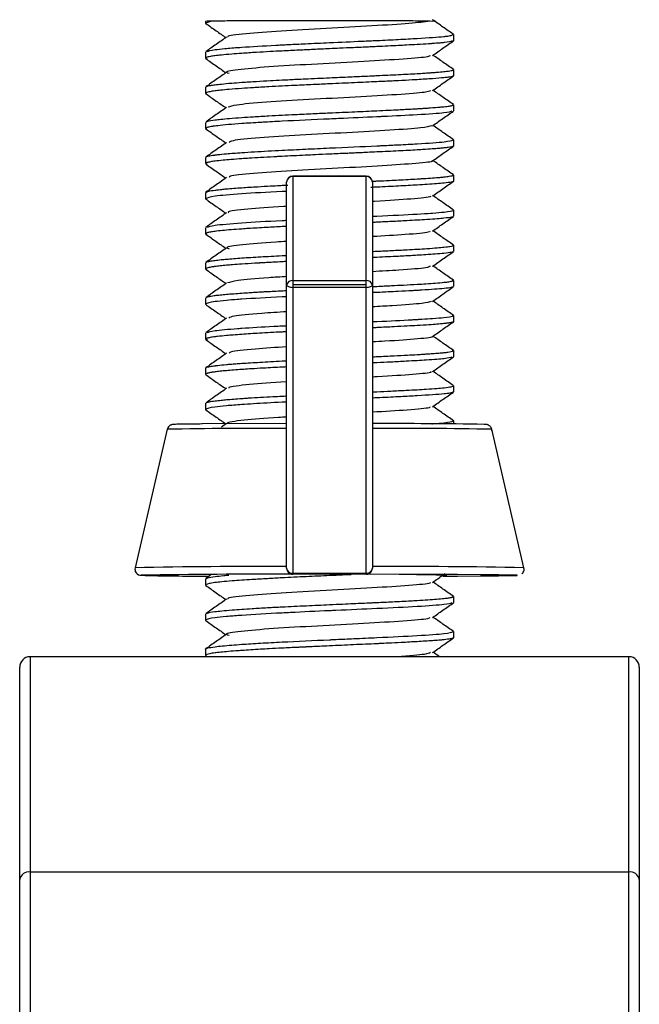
# Model space of a CAD drawing. Header units: millimetres. Extents: x 131 to 438, y 5 to 266.
# Tile 13 of 13: x 337 to 367, y 218 to 266. Entities that reach past the tile are written whole.
import ezdxf

# ---------------------------------------------------------------- set-up
doc = ezdxf.new("R2010")
doc.units = ezdxf.units.MM

msp = doc.modelspace()

# ---------------------------------------------------------------- linework, layer by layer
at = {"color": 7, "linetype": 'Continuous', "lineweight": 25}
for p, q in [((345.913, 265.531), (345.624, 265.436)), ((345.624, 265.521), (345.624, 265.436)), ((356.692, 265.519), (356.483, 265.528)), ((357.624, 264.885), (357.576, 264.898)), ((357.624, 264.885), (357.624, 264.585)), ((345.624, 264.035), (345.624, 263.736)), ((345.624, 263.736), (345.704, 263.715)), ((357.624, 263.185), (357.612, 263.199)), ((357.624, 263.185), (357.624, 262.886)), ((345.624, 262.335), (345.624, 262.037)), ((345.624, 262.037), (345.667, 262.015)), ((357.624, 261.484), (357.601, 261.499)), ((357.624, 261.484), (357.624, 261.187)), ((345.624, 260.634), (345.624, 260.337)), ((345.624, 260.337), (345.67, 260.313)), ((357.624, 259.784), (357.591, 259.798)), ((357.624, 259.784), (357.624, 259.486)), ((345.624, 258.934), (345.624, 258.636)), ((345.624, 258.636), (345.705, 258.615)), ((353.399, 258.031), (349.849, 258.031)), ((349.849, 258.031), (349.849, 238.761)), ((353.399, 258.017), (349.849, 258.017)), ((353.399, 238.761), (353.399, 258.031)), ((357.624, 258.085), (357.596, 258.098)), ((357.624, 258.085), (357.624, 257.786)), ((349.549, 239.062), (349.549, 257.731)), ((353.699, 257.731), (353.699, 239.062)), ((345.624, 257.235), (345.624, 256.936)), ((345.624, 256.936), (345.67, 256.915)), ((357.624, 256.386), (357.624, 256.086)), ((345.624, 255.535), (345.624, 255.237)), ((345.624, 255.237), (345.669, 255.214)), ((357.624, 254.685), (357.603, 254.699)), ((357.624, 254.685), (357.624, 254.387)), ((345.624, 253.834), (345.624, 253.537)), ((345.624, 253.537), (345.666, 253.515)), ((349.849, 252.973), (353.399, 252.973)), ((353.399, 252.765), (349.849, 252.765)), ((353.399, 252.647), (349.849, 252.647)), ((357.624, 252.984), (357.556, 252.998)), ((357.624, 252.984), (357.624, 252.687)), ((345.624, 252.134), (345.624, 251.836)), ((345.624, 251.836), (345.65, 251.816)), ((357.624, 251.285), (357.592, 251.298)), ((357.624, 251.285), (357.624, 250.986)), ((345.624, 250.435), (345.624, 250.136)), ((345.624, 250.136), (345.711, 250.113)), ((357.624, 249.586), (357.559, 249.599)), ((357.624, 249.586), (357.624, 249.286)), ((345.624, 248.736), (345.624, 248.437)), ((345.624, 248.437), (345.657, 248.414)), ((357.624, 247.885), (357.59, 247.899)), ((357.624, 247.885), (357.624, 247.587)), ((345.624, 247.035), (345.624, 246.737)), ((349.549, 246.051), (345.451, 246.035)), ((346.644, 246.061), (346.392, 245.884)), ((357.624, 246.184), (357.624, 246.036)), ((343.77, 245.779), (342.21, 239.079)), ((361.039, 239.079), (359.478, 245.779)), ((349.849, 238.809), (353.399, 238.809)), ((353.399, 238.763), (349.849, 238.763)), ((345.624, 238.534), (345.624, 238.237)), ((345.864, 238.713), (345.634, 238.552)), ((356.646, 238.727), (355.834, 238.732)), ((357.088, 238.703), (357.306, 238.711)), ((345.624, 238.237), (345.653, 238.212)), ((357.624, 237.685), (357.591, 237.698)), ((357.624, 237.685), (357.624, 237.386)), ((345.624, 236.835), (345.624, 236.536)), ((357.624, 235.986), (357.587, 235.998)), ((357.624, 235.986), (357.624, 235.686)), ((345.624, 235.136), (345.624, 234.837)), ((356.946, 234.768), (356.636, 234.986)), ((366.124, 234.768), (337.124, 234.768)), ((337.124, 234.768), (337.124, 207.149)), ((345.624, 234.837), (345.659, 234.816)), ((345.632, 234.821), (345.707, 234.768)), ((366.124, 207.149), (366.124, 234.768)), ((336.624, 174.295), (336.624, 234.268)), ((366.624, 234.268), (366.624, 174.295)), ((366.124, 224.351), (337.124, 224.351))]:
    msp.add_line(p, q, dxfattribs=at)
at = {"color": 7, "linetype": 'Continuous', "lineweight": 25, "flags": 128}
for points in [[(349.549, 252.763), (349.555, 252.74), (349.572, 252.718), (349.6, 252.698), (349.637, 252.681), (349.683, 252.666), (349.734, 252.656), (349.791, 252.649), (349.849, 252.647)], [(353.399, 252.647), (353.458, 252.649), (353.514, 252.656), (353.566, 252.666), (353.611, 252.681), (353.649, 252.698), (353.676, 252.718), (353.694, 252.74), (353.699, 252.763)], [(357.113, 238.67), (357.814, 238.674), (358.932, 238.681), (359.805, 238.688), (360.404, 238.697), (360.708, 238.706), (360.708, 238.715), (360.404, 238.725), (359.805, 238.733), (358.932, 238.741), (357.814, 238.748), (356.489, 238.754), (355.001, 238.758), (353.399, 238.761)]]:
    msp.add_lwpolyline(points, dxfattribs=at)
at = {"color": 7, "linetype": 'Continuous', "lineweight": 25}
for centre, radius, start, end in [((345.881, 262.345), 3.186, 89.4294, 94.6247), ((349.849, 257.731), 0.3, 90, 180), ((349.842, 257.724), 0.293, 88.637, 178.5688), ((353.399, 257.731), 0.3, 0, 90), ((353.406, 257.724), 0.293, 1.4312, 91.363), ((349.811, 252.708), 0.267, 81.7801, 168.2176), ((353.438, 252.708), 0.267, 11.7824, 98.2199), ((354.522, -49.58), 295.633, 89.11094, 90.15954), ((348.352, 13.811), 232.013, 89.70228, 91.13142), ((354.897, 13.811), 232.013, 88.86858, 90.29772), ((342.502, 239.011), 0.3, 166.8911, 270.0006), ((347.972, -61.866), 301, 89.69977, 91.09688), ((348.241, -66.454), 305.219, 89.69808, 91.07735), ((349.828, 239.088), 0.28, 185.0814, 274.3085), ((349.849, 239.063), 0.3, 180.0004, 270.0004), ((353.42, 239.088), 0.28, 265.6915, 354.9186), ((353.399, 239.063), 0.3, 269.9996, 359.9996), ((355.423, -41.207), 280.342, 88.85222, 90.35229), ((345.549, 358.489), 119.817, 268.54304, 270.08006), ((337.124, 234.268), 0.5, 90, 180), ((366.124, 234.268), 0.5, 0, 90), ((337.063, 223.908), 0.447, 82.065, 168.8157), ((366.186, 223.908), 0.447, 11.1843, 97.935)]:
    msp.add_arc(centre, radius, start, end, dxfattribs=at)
for points, knots in [([(345.624, 265.436), (345.625, 265.434), (345.626, 265.428), (345.629, 265.42), (345.642, 265.415), (345.648, 265.412)], [0, 0, 0, 0, 0.256199, 0.686322, 1, 1, 1, 1]), ([(356.483, 265.528), (356.326, 265.531), (356.012, 265.537), (354.82, 265.545), (353.277, 265.55), (351.502, 265.552), (349.703, 265.551), (348.07, 265.547), (346.709, 265.54), (346.178, 265.534), (345.913, 265.531)], [0, 0, 0, 0, 0.1252623, 0.2502096, 0.3752649, 0.5002154, 0.6252651, 0.7501864, 0.8751857, 1, 1, 1, 1]), ([(356.483, 265.528), (356.207, 265.491), (355.654, 265.416), (353.736, 265.301), (351.469, 265.181), (349.189, 265.054), (347.497, 264.923), (346.635, 264.824), (346.713, 264.77), (346.725, 264.761)], [0, 0, 0, 0, 0.161355, 0.322694, 0.483988, 0.645311, 0.806666, 0.967999, 1, 1, 1, 1]), ([(357.622, 264.893), (357.454, 265.011), (357.117, 265.247), (356.78, 265.484), (356.611, 265.602)], [0, 0, 0, 0, 0.500081, 1, 1, 1, 1]), ([(345.634, 265.418), (345.802, 265.3), (346.127, 265.072), (346.451, 264.845), (346.607, 264.735)], [0, 0, 0, 0, 0.519481, 1, 1, 1, 1]), ([(357.558, 264.572), (357.486, 264.546), (357.396, 264.514), (356.986, 264.475), (356.802, 264.459), (356.681, 264.45), (356.613, 264.445), (356.587, 264.443), (356.522, 264.438), (356.3, 264.423), (355.915, 264.4), (355.412, 264.373), (354.936, 264.348), (354.458, 264.323), (354.05, 264.304), (353.734, 264.289), (353.363, 264.272), (352.815, 264.248), (352.179, 264.22), (351.526, 264.191), (350.869, 264.16), (350.096, 264.123), (349.394, 264.09), (348.702, 264.054), (348.037, 264.016), (347.412, 263.975), (346.843, 263.932), (346.407, 263.894), (346.074, 263.857), (345.824, 263.818), (345.656, 263.777), (345.634, 263.749), (345.624, 263.736)], [0, 0, 0, 0, 0.108331, 0.134795, 0.154224, 0.170171, 0.171968, 0.174076, 0.177859, 0.190444, 0.235669, 0.272741, 0.299488, 0.331254, 0.363018, 0.372595, 0.386439, 0.426904, 0.464303, 0.490436, 0.532967, 0.570759, 0.617933, 0.652512, 0.694992, 0.745367, 0.785415, 0.834256, 0.872706, 0.908612, 0.957512, 1, 1, 1, 1]), ([(346.642, 264.76), (346.474, 264.642), (346.137, 264.406), (345.8, 264.169), (345.632, 264.051)], [0, 0, 0, 0, 0.499921, 1, 1, 1, 1]), ([(345.708, 264.057), (345.781, 264.089), (345.893, 264.138), (346.395, 264.191), (346.822, 264.23), (347.531, 264.283), (348.502, 264.341), (349.215, 264.379), (349.327, 264.385), (349.371, 264.387), (349.477, 264.392), (349.834, 264.41), (350.558, 264.444), (351.766, 264.499), (352.947, 264.553), (354.061, 264.602), (354.979, 264.646), (356.195, 264.714), (356.872, 264.759), (357.173, 264.791), (357.185, 264.792), (357.224, 264.797), (357.357, 264.812), (357.565, 264.843), (357.603, 264.87), (357.624, 264.885)], [0, 0, 0, 0, 0.1041267, 0.1604719, 0.1680986, 0.2321937, 0.3420645, 0.3581056, 0.3599169, 0.3620152, 0.3658117, 0.3784991, 0.4242182, 0.4880869, 0.5756148, 0.6162243, 0.6802214, 0.744424, 0.8718997, 0.8725209, 0.8735927, 0.8770884, 0.889487, 0.9358791, 1, 1, 1, 1]), ([(356.612, 263.869), (356.781, 263.987), (357.118, 264.224), (357.454, 264.46), (357.623, 264.578)], [0, 0, 0, 0, 0.499931, 1, 1, 1, 1]), ([(345.631, 263.721), (345.8, 263.603), (346.125, 263.374), (346.45, 263.146), (346.607, 263.036)], [0, 0, 0, 0, 0.517911, 1, 1, 1, 1]), ([(356.486, 263.869), (356.474, 263.848), (356.443, 263.791), (355.28, 263.695), (353.348, 263.579), (351.022, 263.457), (348.814, 263.33), (347.239, 263.198), (346.508, 263.09), (346.706, 263.029), (346.76, 263.012)], [0, 0, 0, 0, 0.081141, 0.225344, 0.369589, 0.513843, 0.658059, 0.802264, 0.946514, 1, 1, 1, 1]), ([(357.623, 263.193), (357.455, 263.311), (357.126, 263.542), (356.797, 263.773), (356.636, 263.886)], [0, 0, 0, 0, 0.512009, 1, 1, 1, 1]), ([(346.643, 263.061), (346.474, 262.943), (346.138, 262.707), (345.801, 262.47), (345.632, 262.352)], [0, 0, 0, 0, 0.499931, 1, 1, 1, 1]), ([(345.653, 262.358), (345.659, 262.363), (345.679, 262.385), (345.827, 262.416), (346.075, 262.454), (346.408, 262.492), (346.844, 262.532), (347.415, 262.575), (348.043, 262.614), (348.709, 262.651), (349.258, 262.681), (349.685, 262.703), (350.06, 262.721), (350.501, 262.742), (351.037, 262.766), (351.593, 262.791), (352.129, 262.815), (352.704, 262.841), (353.27, 262.867), (353.693, 262.887), (354.066, 262.904), (354.459, 262.922), (354.964, 262.946), (355.438, 262.971), (355.85, 262.994), (356.175, 263.014), (356.413, 263.03), (356.547, 263.04), (356.615, 263.045), (356.641, 263.047), (356.703, 263.051), (356.901, 263.066), (357.163, 263.089), (357.385, 263.115), (357.523, 263.139), (357.608, 263.162), (357.619, 263.178), (357.624, 263.185)], [0, 0, 0, 0, 0.018738, 0.068211, 0.103936, 0.14279, 0.191646, 0.231943, 0.283099, 0.325801, 0.360044, 0.382068, 0.400057, 0.423924, 0.456015, 0.488107, 0.51464, 0.543331, 0.582526, 0.609252, 0.616075, 0.648057, 0.68004, 0.712024, 0.744009, 0.770584, 0.790136, 0.80629, 0.808161, 0.810216, 0.813964, 0.826538, 0.871967, 0.909248, 0.936152, 0.968077, 1, 1, 1, 1]), ([(357.593, 262.874), (357.576, 262.863), (357.548, 262.844), (357.373, 262.816), (357.111, 262.784), (356.644, 262.745), (356.143, 262.714), (355.865, 262.698), (355.865, 262.698), (355.865, 262.698), (355.865, 262.698), (355.865, 262.698), (355.865, 262.698), (355.864, 262.698), (355.864, 262.698), (355.863, 262.698), (355.861, 262.698), (355.854, 262.697), (355.833, 262.696), (355.759, 262.692), (355.48, 262.676), (355.102, 262.655), (354.651, 262.632), (354.305, 262.616), (353.711, 262.589), (352.817, 262.549), (351.77, 262.501), (350.797, 262.456), (350.026, 262.421), (349.307, 262.386), (348.624, 262.349), (347.969, 262.31), (347.322, 262.269), (346.785, 262.229), (346.365, 262.19), (346.103, 262.159), (345.943, 262.136), (345.828, 262.116), (345.724, 262.093), (345.641, 262.066), (345.63, 262.047), (345.624, 262.037)], [0, 0, 0, 0, 0.046638, 0.078405, 0.110171, 0.173646, 0.237284, 0.237285, 0.237286, 0.237288, 0.237291, 0.237296, 0.237306, 0.237324, 0.237358, 0.237426, 0.237567, 0.237888, 0.23894, 0.242388, 0.254658, 0.300663, 0.319616, 0.340874, 0.364437, 0.425345, 0.491377, 0.533762, 0.582935, 0.618421, 0.657028, 0.705548, 0.745514, 0.796431, 0.83883, 0.872703, 0.894669, 0.912591, 0.936303, 0.968151, 1, 1, 1, 1]), ([(356.612, 262.17), (356.78, 262.288), (357.117, 262.524), (357.454, 262.761), (357.623, 262.879)], [0, 0, 0, 0, 0.499916, 1, 1, 1, 1]), ([(356.52, 262.17), (356.464, 262.142), (356.333, 262.077), (354.966, 261.974), (352.924, 261.857), (350.579, 261.734), (348.481, 261.605), (347.009, 261.48), (346.808, 261.398), (346.717, 261.361)], [0, 0, 0, 0, 0.115155, 0.267123, 0.419046, 0.57099, 0.722969, 0.874931, 1, 1, 1, 1]), ([(357.622, 261.494), (357.453, 261.612), (357.124, 261.842), (356.795, 262.073), (356.635, 262.186)], [0, 0, 0, 0, 0.512292, 1, 1, 1, 1]), ([(345.634, 262.019), (345.802, 261.901), (346.127, 261.673), (346.452, 261.445), (346.608, 261.336)], [0, 0, 0, 0, 0.5189987, 1, 1, 1, 1]), ([(357.554, 261.172), (357.473, 261.146), (357.298, 261.088), (356.021, 261.002), (354.753, 260.937), (354.047, 260.905), (353.954, 260.901), (353.929, 260.899), (353.334, 260.872), (352.552, 260.835), (350.99, 260.766), (349.701, 260.708), (348.658, 260.65), (348.001, 260.612), (347.136, 260.56), (346.448, 260.501), (346.128, 260.461), (346.08, 260.454), (346.063, 260.452), (346.021, 260.447), (345.888, 260.428), (345.683, 260.391), (345.646, 260.357), (345.624, 260.337)], [0, 0, 0, 0, 0.1074097, 0.2345555, 0.3454723, 0.3576036, 0.360793, 0.3619264, 0.3620645, 0.4658107, 0.4897629, 0.6169855, 0.6730913, 0.6807279, 0.7447729, 0.8542376, 0.8703287, 0.872183, 0.8742123, 0.8779525, 0.8905652, 0.9362863, 1, 1, 1, 1]), ([(346.644, 261.361), (346.476, 261.243), (346.139, 261.007), (345.802, 260.77), (345.634, 260.652)], [0, 0, 0, 0, 0.499927, 1, 1, 1, 1]), ([(345.668, 260.657), (345.684, 260.67), (345.726, 260.703), (345.997, 260.745), (346.368, 260.788), (346.79, 260.827), (347.324, 260.868), (347.969, 260.91), (348.625, 260.947), (349.309, 260.983), (350.027, 261.019), (350.798, 261.057), (351.773, 261.1), (352.82, 261.146), (353.778, 261.19), (354.47, 261.223), (355.056, 261.252), (355.489, 261.274), (355.769, 261.29), (355.841, 261.294), (355.86, 261.295), (355.934, 261.299), (356.075, 261.307), (356.285, 261.321), (356.615, 261.343), (356.918, 261.368), (357.22, 261.397), (357.432, 261.422), (357.593, 261.452), (357.614, 261.474), (357.624, 261.484)], [0, 0, 0, 0, 0.03977, 0.103858, 0.138585, 0.181259, 0.231875, 0.272155, 0.321231, 0.359833, 0.395995, 0.445182, 0.487782, 0.555001, 0.615665, 0.650378, 0.679859, 0.727292, 0.739411, 0.742567, 0.743663, 0.743786, 0.759606, 0.777073, 0.796188, 0.848011, 0.871965, 0.914524, 0.955952, 1, 1, 1, 1]), ([(356.609, 260.468), (356.778, 260.586), (357.115, 260.823), (357.451, 261.059), (357.62, 261.177)], [0, 0, 0, 0, 0.49992, 1, 1, 1, 1]), ([(345.635, 260.318), (345.804, 260.2), (346.128, 259.972), (346.452, 259.745), (346.608, 259.635)], [0, 0, 0, 0, 0.519537, 1, 1, 1, 1]), ([(356.579, 260.469), (356.455, 260.434), (356.199, 260.363), (354.626, 260.252), (352.492, 260.134), (350.149, 260.01), (348.153, 259.881), (346.882, 259.763), (346.795, 259.689), (346.761, 259.661)], [0, 0, 0, 0, 0.14194, 0.29419, 0.446454, 0.598678, 0.750888, 0.903144, 1, 1, 1, 1]), ([(357.621, 259.793), (357.452, 259.911), (357.124, 260.142), (356.795, 260.373), (356.635, 260.485)], [0, 0, 0, 0, 0.512386, 1, 1, 1, 1]), ([(345.667, 258.956), (345.682, 258.969), (345.716, 258.996), (345.897, 259.028), (346.035, 259.048), (346.081, 259.055), (346.099, 259.057), (346.144, 259.062), (346.302, 259.081), (346.675, 259.118), (347.445, 259.177), (348.392, 259.237), (349.451, 259.291), (350.447, 259.338), (352.012, 259.413), (353.205, 259.462), (353.936, 259.497), (353.965, 259.498), (354.06, 259.503), (354.407, 259.519), (355.064, 259.552), (356.191, 259.612), (357.356, 259.693), (357.535, 259.753), (357.624, 259.784)], [0, 0, 0, 0, 0.040396, 0.086683, 0.102759, 0.104563, 0.106645, 0.110429, 0.123102, 0.168831, 0.232748, 0.320328, 0.360852, 0.425057, 0.489158, 0.616795, 0.617407, 0.61847, 0.621953, 0.634337, 0.680749, 0.74501, 0.872501, 1, 1, 1, 1]), ([(357.603, 259.472), (357.597, 259.467), (357.586, 259.456), (357.505, 259.437), (357.376, 259.417), (357.187, 259.395), (356.962, 259.374), (356.675, 259.35), (356.336, 259.325), (356.04, 259.307), (355.759, 259.29), (355.437, 259.273), (354.963, 259.249), (354.458, 259.224), (353.955, 259.2), (353.504, 259.179), (353.137, 259.162), (352.913, 259.152), (352.793, 259.146), (352.746, 259.144), (352.635, 259.139), (352.261, 259.123), (351.676, 259.097), (351.004, 259.068), (350.421, 259.04), (349.881, 259.013), (349.456, 258.992), (349.144, 258.976), (348.788, 258.957), (348.298, 258.931), (347.785, 258.9), (347.304, 258.868), (346.87, 258.835), (346.428, 258.795), (346.096, 258.759), (345.842, 258.721), (345.663, 258.681), (345.638, 258.652), (345.624, 258.636)], [0, 0, 0, 0, 0.02071, 0.044443, 0.076373, 0.108303, 0.134721, 0.163264, 0.202309, 0.228911, 0.235673, 0.267502, 0.299332, 0.331163, 0.362995, 0.389512, 0.408988, 0.424993, 0.426805, 0.428901, 0.432668, 0.445215, 0.490329, 0.527434, 0.554206, 0.585964, 0.617722, 0.627306, 0.641141, 0.681545, 0.719013, 0.745229, 0.787638, 0.825411, 0.872669, 0.907264, 0.94971, 1, 1, 1, 1]), ([(346.644, 259.661), (346.476, 259.543), (346.139, 259.306), (345.802, 259.07), (345.634, 258.952)], [0, 0, 0, 0, 0.49992, 1, 1, 1, 1]), ([(356.611, 258.768), (356.78, 258.886), (357.116, 259.123), (357.453, 259.359), (357.622, 259.477)], [0, 0, 0, 0, 0.4999366, 1, 1, 1, 1]), ([(356.559, 258.768), (356.57, 258.764), (356.674, 258.723), (355.89, 258.645), (354.287, 258.53), (352.046, 258.411), (349.73, 258.286), (347.85, 258.156), (346.771, 258.046), (346.77, 257.981), (346.77, 257.96)], [0, 0, 0, 0, 0.0174055, 0.1697638, 0.3220763, 0.4744057, 0.6267726, 0.7791254, 0.9314351, 1, 1, 1, 1]), ([(357.622, 258.093), (357.453, 258.211), (357.125, 258.442), (356.796, 258.673), (356.635, 258.785)], [0, 0, 0, 0, 0.512285, 1, 1, 1, 1]), ([(345.63, 258.621), (345.798, 258.503), (346.124, 258.274), (346.45, 258.046), (346.607, 257.935)], [0, 0, 0, 0, 0.517239, 1, 1, 1, 1]), ([(346.643, 257.96), (346.474, 257.842), (346.137, 257.606), (345.8, 257.369), (345.632, 257.251)], [0, 0, 0, 0, 0.49992, 1, 1, 1, 1]), ([(353.688, 257.786), (353.766, 257.79), (354.061, 257.803), (354.485, 257.822), (354.989, 257.848), (355.436, 257.872), (355.771, 257.891), (356.008, 257.905), (356.272, 257.921), (356.615, 257.943), (356.94, 257.968), (357.215, 257.995), (357.426, 258.022), (357.59, 258.053), (357.612, 258.074), (357.624, 258.085)], [0, 0, 0, 0, 0.033381, 0.127141, 0.194815, 0.275108, 0.355398, 0.3796, 0.414596, 0.516911, 0.611497, 0.67762, 0.785087, 0.880655, 1, 1, 1, 1]), ([(345.672, 257.257), (345.694, 257.272), (345.74, 257.304), (345.997, 257.344), (346.235, 257.373), (346.419, 257.393), (346.658, 257.416), (346.98, 257.442), (347.354, 257.469), (347.748, 257.495), (348.206, 257.523), (348.701, 257.552), (349.103, 257.574), (349.38, 257.588), (349.512, 257.594), (349.604, 257.598)], [0, 0, 0, 0, 0.133708, 0.27821, 0.336826, 0.384704, 0.44823, 0.533285, 0.618341, 0.688801, 0.764988, 0.869058, 0.940026, 0.958152, 1, 1, 1, 1]), ([(357.624, 257.786), (357.624, 257.785), (357.624, 257.784), (357.623, 257.779), (357.609, 257.765), (357.514, 257.736), (357.162, 257.688), (356.562, 257.638), (355.783, 257.592), (354.971, 257.55), (354.21, 257.51), (353.723, 257.489), (353.624, 257.485)], [0, 0, 0, 0, 0.005099, 0.014473, 0.046048, 0.160419, 0.319753, 0.53806, 0.639394, 0.799222, 0.959347, 1, 1, 1, 1]), ([(356.614, 257.07), (356.783, 257.189), (357.12, 257.425), (357.457, 257.661), (357.625, 257.78)], [0, 0, 0, 0, 0.499922, 1, 1, 1, 1]), ([(349.549, 257.296), (349.475, 257.293), (348.651, 257.253), (347.29, 257.172), (345.893, 257.057), (345.714, 256.976), (345.624, 256.936)], [0, 0, 0, 0, 0.032036, 0.354543, 0.677152, 1, 1, 1, 1]), ([(345.631, 256.921), (345.799, 256.803), (346.125, 256.574), (346.45, 256.346), (346.607, 256.236)], [0, 0, 0, 0, 0.5180382, 1, 1, 1, 1]), ([(356.5, 257.07), (356.517, 257.058), (356.584, 257.01), (355.629, 256.923), (354.506, 256.846), (353.735, 256.804), (353.699, 256.802)], [0, 0, 0, 0, 0.135804, 0.557697, 0.979636, 1, 1, 1, 1]), ([(357.623, 256.393), (357.455, 256.511), (357.126, 256.742), (356.797, 256.973), (356.636, 257.086)], [0, 0, 0, 0, 0.51194, 1, 1, 1, 1]), ([(349.549, 256.569), (349.504, 256.567), (348.722, 256.522), (347.604, 256.431), (346.665, 256.33), (346.729, 256.273), (346.742, 256.261)], [0, 0, 0, 0, 0.026805, 0.457857, 0.888935, 1, 1, 1, 1]), ([(353.699, 256.087), (353.773, 256.091), (354.581, 256.128), (355.608, 256.177), (356.365, 256.227), (356.808, 256.259), (357.337, 256.301), (357.6, 256.349), (357.624, 256.381), (357.624, 256.385), (357.624, 256.386)], [0, 0, 0, 0, 0.0322665, 0.3542944, 0.4963062, 0.5155599, 0.6776686, 0.9548026, 0.995426, 1, 1, 1, 1]), ([(357.624, 256.386), (357.624, 256.386), (357.624, 256.387), (357.623, 256.392), (357.618, 256.395), (357.615, 256.398)], [0, 0, 0, 0, 0.114988, 0.324356, 1, 1, 1, 1]), ([(346.642, 256.261), (346.474, 256.143), (346.137, 255.906), (345.8, 255.67), (345.632, 255.552)], [0, 0, 0, 0, 0.4999301, 1, 1, 1, 1]), ([(357.596, 256.073), (357.583, 256.064), (357.545, 256.038), (357.266, 256), (356.833, 255.96), (356.392, 255.93), (355.887, 255.899), (355.321, 255.867), (354.667, 255.833), (354.101, 255.806), (353.774, 255.792), (353.699, 255.788)], [0, 0, 0, 0, 0.097855, 0.290112, 0.396786, 0.526438, 0.628258, 0.723975, 0.854023, 0.966469, 1, 1, 1, 1]), ([(356.611, 255.369), (356.779, 255.487), (357.116, 255.724), (357.453, 255.96), (357.622, 256.078)], [0, 0, 0, 0, 0.499913, 1, 1, 1, 1]), ([(349.549, 255.598), (349.5, 255.595), (349.433, 255.592), (349.36, 255.588), (349.335, 255.587), (349.206, 255.58), (348.949, 255.567), (348.541, 255.545), (348.117, 255.52), (347.721, 255.495), (347.293, 255.466), (346.856, 255.435), (346.417, 255.396), (346.09, 255.359), (345.885, 255.327), (345.786, 255.307), (345.722, 255.291), (345.672, 255.276), (345.632, 255.256), (345.627, 255.243), (345.624, 255.237)], [0, 0, 0, 0, 0.021443, 0.029441, 0.03224, 0.032564, 0.086728, 0.148339, 0.2227, 0.294839, 0.35527, 0.462418, 0.566695, 0.677604, 0.764256, 0.819421, 0.838695, 0.892463, 0.946231, 1, 1, 1, 1]), ([(345.71, 255.557), (345.787, 255.589), (345.959, 255.66), (347.301, 255.772), (348.635, 255.852), (349.474, 255.891), (349.549, 255.895)], [0, 0, 0, 0, 0.27934, 0.622855, 0.966367, 1, 1, 1, 1]), ([(345.635, 255.219), (345.804, 255.1), (346.128, 254.873), (346.452, 254.645), (346.608, 254.536)], [0, 0, 0, 0, 0.519678, 1, 1, 1, 1]), ([(356.483, 255.369), (356.481, 255.351), (356.475, 255.295), (355.472, 255.208), (354.257, 255.136), (353.699, 255.103)], [0, 0, 0, 0, 0.212279, 0.638676, 1, 1, 1, 1]), ([(357.622, 254.694), (357.453, 254.812), (357.125, 255.042), (356.796, 255.273), (356.635, 255.386)], [0, 0, 0, 0, 0.512185, 1, 1, 1, 1]), ([(346.644, 254.562), (346.476, 254.443), (346.139, 254.207), (345.802, 253.97), (345.634, 253.852)], [0, 0, 0, 0, 0.499928, 1, 1, 1, 1]), ([(349.549, 254.868), (349.376, 254.857), (348.474, 254.805), (347.332, 254.706), (346.523, 254.595), (346.712, 254.53), (346.771, 254.509)], [0, 0, 0, 0, 0.088652, 0.460359, 0.83212, 1, 1, 1, 1]), ([(353.699, 254.387), (353.774, 254.39), (354.101, 254.405), (354.669, 254.433), (355.322, 254.465), (355.89, 254.496), (356.393, 254.527), (356.832, 254.56), (357.211, 254.595), (357.465, 254.626), (357.603, 254.657), (357.618, 254.676), (357.624, 254.685)], [0, 0, 0, 0, 0.031945, 0.139305, 0.264223, 0.354549, 0.452431, 0.575583, 0.677194, 0.806176, 0.913784, 1, 1, 1, 1]), ([(345.668, 253.857), (345.681, 253.87), (345.698, 253.886), (345.782, 253.906), (345.877, 253.925), (346.061, 253.953), (346.341, 253.984), (346.649, 254.014), (346.979, 254.042), (347.507, 254.082), (348.27, 254.128), (348.967, 254.165), (349.33, 254.184), (349.33, 254.184), (349.33, 254.184), (349.33, 254.184), (349.33, 254.184), (349.33, 254.184), (349.331, 254.184), (349.331, 254.184), (349.333, 254.184), (349.336, 254.184), (349.344, 254.184), (349.372, 254.186), (349.441, 254.19), (349.505, 254.193), (349.549, 254.195)], [0, 0, 0, 0, 0.106937, 0.132596, 0.169717, 0.278287, 0.379644, 0.45062, 0.53633, 0.622039, 0.793939, 0.965684, 0.965687, 0.965689, 0.965694, 0.965701, 0.965715, 0.965741, 0.965788, 0.965879, 0.966058, 0.966436, 0.967295, 0.970121, 0.979419, 1, 1, 1, 1]), ([(357.589, 254.373), (357.571, 254.362), (357.529, 254.335), (357.221, 254.295), (356.786, 254.258), (356.33, 254.226), (355.923, 254.201), (355.59, 254.181), (355.288, 254.165), (354.921, 254.146), (354.456, 254.124), (354.032, 254.104), (353.773, 254.092), (353.699, 254.089)], [0, 0, 0, 0, 0.117812, 0.287314, 0.422757, 0.535946, 0.626862, 0.685223, 0.732887, 0.796104, 0.881198, 0.966294, 1, 1, 1, 1]), ([(356.609, 253.668), (356.778, 253.786), (357.115, 254.023), (357.451, 254.259), (357.62, 254.377)], [0, 0, 0, 0, 0.499927, 1, 1, 1, 1]), ([(349.549, 253.898), (349.476, 253.894), (349.247, 253.882), (348.921, 253.865), (348.586, 253.846), (348.391, 253.835), (348.289, 253.829), (348.249, 253.827), (348.156, 253.821), (347.849, 253.803), (347.407, 253.775), (346.959, 253.743), (346.612, 253.713), (346.325, 253.685), (346.131, 253.662), (346.006, 253.645), (345.874, 253.625), (345.736, 253.598), (345.64, 253.567), (345.629, 253.547), (345.624, 253.537)], [0, 0, 0, 0, 0.031904, 0.09915, 0.148528, 0.189081, 0.193661, 0.198958, 0.208487, 0.240235, 0.354418, 0.448347, 0.516042, 0.596623, 0.677203, 0.701441, 0.736392, 0.838383, 0.923215, 1, 1, 1, 1]), ([(345.633, 253.52), (345.801, 253.402), (346.126, 253.173), (346.451, 252.945), (346.608, 252.835)], [0, 0, 0, 0, 0.518053, 1, 1, 1, 1]), ([(356.499, 253.668), (356.459, 253.643), (356.359, 253.581), (355.276, 253.495), (354.145, 253.43), (353.699, 253.404)], [0, 0, 0, 0, 0.291591, 0.721047, 1, 1, 1, 1]), ([(357.621, 252.993), (357.452, 253.112), (357.124, 253.342), (356.795, 253.573), (356.635, 253.686)], [0, 0, 0, 0, 0.5123882, 1, 1, 1, 1]), ([(349.549, 253.166), (349.252, 253.149), (348.244, 253.088), (347.062, 252.986), (346.811, 252.9), (346.693, 252.86)], [0, 0, 0, 0, 0.181025, 0.6146, 1, 1, 1, 1]), ([(346.644, 252.861), (346.476, 252.743), (346.139, 252.506), (345.802, 252.27), (345.634, 252.152)], [0, 0, 0, 0, 0.499921, 1, 1, 1, 1]), ([(353.699, 252.686), (353.772, 252.689), (354.093, 252.704), (354.605, 252.73), (355.263, 252.763), (355.822, 252.793), (356.335, 252.824), (356.788, 252.856), (357.162, 252.889), (357.439, 252.924), (357.597, 252.954), (357.616, 252.975), (357.624, 252.984)], [0, 0, 0, 0, 0.031906, 0.139705, 0.235418, 0.354559, 0.442371, 0.549994, 0.677414, 0.778949, 0.902657, 1, 1, 1, 1]), ([(357.604, 252.674), (357.598, 252.668), (357.588, 252.658), (357.541, 252.646), (357.447, 252.625), (357.123, 252.583), (356.489, 252.535), (355.953, 252.502), (355.867, 252.497), (355.834, 252.495), (355.752, 252.49), (355.474, 252.475), (354.875, 252.444), (354.229, 252.413), (353.774, 252.392), (353.699, 252.389)], [0, 0, 0, 0, 0.070407, 0.105275, 0.12546, 0.293715, 0.582679, 0.624969, 0.629821, 0.635292, 0.645244, 0.678588, 0.798947, 0.967191, 1, 1, 1, 1]), ([(356.614, 251.97), (356.782, 252.089), (357.119, 252.325), (357.456, 252.561), (357.624, 252.68)], [0, 0, 0, 0, 0.499933, 1, 1, 1, 1]), ([(349.549, 252.196), (349.474, 252.193), (348.65, 252.152), (347.929, 252.112), (347.371, 252.072), (347.349, 252.071), (347.277, 252.066), (347.016, 252.047), (346.555, 252.008), (345.841, 251.936), (345.711, 251.876), (345.624, 251.836)], [0, 0, 0, 0, 0.032158, 0.354206, 0.355653, 0.358258, 0.366941, 0.398204, 0.516222, 0.677916, 1, 1, 1, 1]), ([(345.667, 252.156), (345.682, 252.169), (345.711, 252.193), (345.871, 252.224), (346, 252.244), (346.139, 252.262), (346.325, 252.283), (346.628, 252.312), (346.98, 252.341), (347.353, 252.369), (347.705, 252.393), (348.002, 252.412), (348.189, 252.423), (348.291, 252.429), (348.33, 252.431), (348.425, 252.437), (348.75, 252.454), (349.136, 252.475), (349.475, 252.491), (349.549, 252.495)], [0, 0, 0, 0, 0.107895, 0.203191, 0.261481, 0.279768, 0.365555, 0.451344, 0.537136, 0.622932, 0.693936, 0.74613, 0.789135, 0.794061, 0.79967, 0.809818, 0.843727, 0.965911, 1, 1, 1, 1]), ([(345.629, 251.822), (345.797, 251.703), (346.123, 251.475), (346.449, 251.246), (346.607, 251.135)], [0, 0, 0, 0, 0.516853, 1, 1, 1, 1]), ([(356.566, 251.971), (356.461, 251.938), (356.239, 251.868), (355.061, 251.78), (354.027, 251.722), (353.699, 251.704)], [0, 0, 0, 0, 0.378908, 0.803436, 1, 1, 1, 1]), ([(357.622, 251.293), (357.453, 251.411), (357.124, 251.642), (356.795, 251.873), (356.635, 251.985)], [0, 0, 0, 0, 0.51229, 1, 1, 1, 1]), ([(346.643, 251.161), (346.475, 251.042), (346.138, 250.806), (345.801, 250.57), (345.632, 250.451)], [0, 0, 0, 0, 0.499919, 1, 1, 1, 1]), ([(349.549, 251.466), (349.133, 251.44), (348.026, 251.372), (346.929, 251.269), (346.801, 251.192), (346.748, 251.16)], [0, 0, 0, 0, 0.261321, 0.695264, 1, 1, 1, 1]), ([(353.699, 250.987), (353.774, 250.99), (354.494, 251.022), (355.212, 251.059), (355.782, 251.092), (355.869, 251.097), (355.903, 251.099), (355.981, 251.103), (356.239, 251.119), (356.699, 251.148), (357.269, 251.196), (357.585, 251.245), (357.615, 251.275), (357.624, 251.285)], [0, 0, 0, 0, 0.032019, 0.308884, 0.349614, 0.354255, 0.359469, 0.36896, 0.400765, 0.515593, 0.677315, 0.897704, 1, 1, 1, 1]), ([(345.708, 250.457), (345.784, 250.489), (345.943, 250.556), (346.757, 250.626), (347.285, 250.664), (347.355, 250.668), (347.374, 250.67), (347.829, 250.701), (348.49, 250.741), (349.254, 250.782), (349.474, 250.792), (349.549, 250.795)], [0, 0, 0, 0, 0.279744, 0.578568, 0.611186, 0.619702, 0.622679, 0.623022, 0.90255, 0.966716, 1, 1, 1, 1]), ([(357.613, 250.973), (357.612, 250.972), (357.603, 250.961), (357.524, 250.941), (357.366, 250.916), (357.139, 250.89), (356.849, 250.862), (356.417, 250.83), (355.933, 250.801), (355.362, 250.77), (354.717, 250.737), (354.142, 250.708), (353.774, 250.691), (353.699, 250.688)], [0, 0, 0, 0, 0.017027, 0.123517, 0.222932, 0.292544, 0.404548, 0.504431, 0.629474, 0.721135, 0.833417, 0.966303, 1, 1, 1, 1]), ([(356.613, 250.27), (356.782, 250.388), (357.119, 250.625), (357.456, 250.861), (357.624, 250.979)], [0, 0, 0, 0, 0.499917, 1, 1, 1, 1]), ([(349.549, 250.497), (349.476, 250.493), (349.011, 250.47), (348.256, 250.43), (347.481, 250.381), (346.969, 250.342), (346.563, 250.308), (346.292, 250.282), (346.133, 250.263), (346.095, 250.258), (346.084, 250.257), (346.082, 250.256), (346.039, 250.251), (345.957, 250.239), (345.82, 250.216), (345.666, 250.181), (345.64, 250.153), (345.624, 250.136)], [0, 0, 0, 0, 0.0316472, 0.2012312, 0.354405, 0.4415357, 0.5155624, 0.6358213, 0.666438, 0.674356, 0.6764672, 0.6772422, 0.6773466, 0.7221469, 0.7721313, 0.8634761, 1, 1, 1, 1]), ([(356.582, 250.269), (356.589, 250.267), (356.704, 250.228), (355.941, 250.151), (354.837, 250.066), (353.905, 250.015), (353.699, 250.003)], [0, 0, 0, 0, 0.027493, 0.453622, 0.879668, 1, 1, 1, 1]), ([(357.623, 249.593), (357.455, 249.711), (357.125, 249.942), (356.796, 250.173), (356.636, 250.286)], [0, 0, 0, 0, 0.5120552, 1, 1, 1, 1]), ([(345.633, 250.119), (345.801, 250.001), (346.126, 249.773), (346.451, 249.545), (346.607, 249.436)], [0, 0, 0, 0, 0.519165, 1, 1, 1, 1]), ([(349.549, 249.767), (349.019, 249.733), (347.824, 249.656), (346.811, 249.552), (346.782, 249.484), (346.772, 249.461)], [0, 0, 0, 0, 0.345633, 0.779198, 1, 1, 1, 1]), ([(346.642, 249.461), (346.474, 249.343), (346.137, 249.106), (345.8, 248.87), (345.632, 248.752)], [0, 0, 0, 0, 0.499928, 1, 1, 1, 1]), ([(353.699, 249.287), (353.773, 249.291), (354.145, 249.308), (354.723, 249.334), (355.367, 249.367), (355.819, 249.393), (356.13, 249.412), (356.381, 249.428), (356.647, 249.447), (356.924, 249.468), (357.172, 249.49), (357.372, 249.514), (357.53, 249.54), (357.613, 249.564), (357.621, 249.58), (357.624, 249.586)], [0, 0, 0, 0, 0.031968, 0.160856, 0.268319, 0.354339, 0.410144, 0.455716, 0.516148, 0.596599, 0.677051, 0.75429, 0.838614, 0.941381, 1, 1, 1, 1]), ([(357.553, 249.272), (357.479, 249.246), (357.376, 249.209), (356.813, 249.159), (356.372, 249.128), (355.862, 249.098), (355.296, 249.066), (354.638, 249.032), (354.083, 249.005), (353.773, 248.991), (353.699, 248.988)], [0, 0, 0, 0, 0.285618, 0.399241, 0.530972, 0.626204, 0.729232, 0.859147, 0.966793, 1, 1, 1, 1]), ([(356.61, 248.568), (356.778, 248.686), (357.115, 248.923), (357.452, 249.159), (357.62, 249.277)], [0, 0, 0, 0, 0.499917, 1, 1, 1, 1]), ([(349.549, 248.797), (349.475, 248.794), (349.246, 248.783), (348.868, 248.763), (348.363, 248.735), (347.892, 248.706), (347.558, 248.684), (347.271, 248.664), (346.979, 248.644), (346.628, 248.615), (346.325, 248.586), (346.087, 248.558), (345.921, 248.533), (345.815, 248.513), (345.763, 248.501), (345.739, 248.495), (345.73, 248.493), (345.709, 248.487), (345.648, 248.468), (345.635, 248.451), (345.624, 248.437)], [0, 0, 0, 0, 0.03229, 0.099392, 0.171984, 0.27053, 0.337586, 0.354693, 0.435319, 0.515947, 0.596578, 0.677212, 0.744386, 0.793733, 0.834315, 0.838924, 0.844132, 0.853609, 0.885363, 1, 1, 1, 1]), ([(345.65, 248.757), (345.654, 248.762), (345.671, 248.782), (345.811, 248.813), (345.987, 248.841), (346.081, 248.853), (346.081, 248.853), (346.081, 248.853), (346.081, 248.853), (346.081, 248.853), (346.081, 248.853), (346.081, 248.853), (346.082, 248.853), (346.082, 248.853), (346.083, 248.854), (346.087, 248.854), (346.098, 248.855), (346.139, 248.861), (346.298, 248.88), (346.535, 248.905), (346.845, 248.932), (347.092, 248.951), (347.536, 248.982), (348.26, 249.027), (349.015, 249.069), (349.476, 249.092), (349.549, 249.096)], [0, 0, 0, 0, 0.038677, 0.172531, 0.279949, 0.279952, 0.279955, 0.279959, 0.279966, 0.27998, 0.280004, 0.28005, 0.280138, 0.280312, 0.280682, 0.281526, 0.284324, 0.293587, 0.326773, 0.451694, 0.502692, 0.559956, 0.623484, 0.787837, 0.966351, 1, 1, 1, 1]), ([(345.635, 248.418), (345.804, 248.3), (346.128, 248.073), (346.452, 247.845), (346.607, 247.736)], [0, 0, 0, 0, 0.519708, 1, 1, 1, 1]), ([(356.516, 248.568), (356.531, 248.559), (356.61, 248.514), (355.709, 248.43), (354.59, 248.351), (353.777, 248.307), (353.699, 248.302)], [0, 0, 0, 0, 0.100885, 0.527706, 0.954648, 1, 1, 1, 1]), ([(357.622, 247.893), (357.454, 248.012), (357.125, 248.242), (356.796, 248.473), (356.635, 248.586)], [0, 0, 0, 0, 0.511966, 1, 1, 1, 1]), ([(349.549, 248.07), (349.546, 248.07), (348.807, 248.028), (347.691, 247.939), (346.698, 247.836), (346.744, 247.776), (346.755, 247.762)], [0, 0, 0, 0, 0.00187, 0.432831, 0.863904, 1, 1, 1, 1]), ([(353.699, 247.587), (353.773, 247.591), (354.083, 247.605), (354.64, 247.632), (355.297, 247.664), (355.866, 247.694), (356.373, 247.726), (356.818, 247.759), (357.248, 247.798), (357.562, 247.838), (357.604, 247.87), (357.624, 247.885)], [0, 0, 0, 0, 0.031659, 0.13355, 0.257414, 0.35479, 0.445793, 0.569708, 0.677625, 0.846783, 1, 1, 1, 1]), ([(346.644, 247.762), (346.475, 247.643), (346.139, 247.407), (345.802, 247.171), (345.633, 247.052)], [0, 0, 0, 0, 0.499929, 1, 1, 1, 1]), ([(345.656, 247.057), (345.662, 247.064), (345.672, 247.076), (345.716, 247.089), (345.739, 247.095), (345.749, 247.098), (345.772, 247.103), (345.86, 247.122), (346.046, 247.151), (346.339, 247.184), (346.645, 247.214), (346.977, 247.242), (347.281, 247.265), (347.526, 247.282), (347.817, 247.301), (348.267, 247.327), (348.822, 247.357), (349.246, 247.38), (349.474, 247.391), (349.549, 247.395)], [0, 0, 0, 0, 0.058772, 0.101696, 0.10652, 0.112181, 0.12238, 0.156391, 0.278778, 0.37842, 0.450132, 0.536168, 0.622201, 0.647981, 0.685232, 0.794084, 0.895071, 0.965592, 1, 1, 1, 1]), ([(357.592, 247.574), (357.575, 247.563), (357.543, 247.542), (357.36, 247.514), (356.955, 247.467), (356.222, 247.417), (355.321, 247.366), (354.673, 247.333), (354.233, 247.313), (353.774, 247.292), (353.699, 247.289)], [0, 0, 0, 0, 0.120852, 0.227458, 0.29086, 0.628011, 0.77769, 0.797995, 0.966965, 1, 1, 1, 1]), ([(356.611, 246.869), (356.779, 246.988), (357.116, 247.224), (357.453, 247.46), (357.621, 247.578)], [0, 0, 0, 0, 0.499935, 1, 1, 1, 1]), ([(349.549, 247.097), (349.475, 247.094), (348.887, 247.065), (348.148, 247.022), (347.262, 246.966), (346.607, 246.916), (345.841, 246.834), (345.711, 246.776), (345.624, 246.737)], [0, 0, 0, 0, 0.031911, 0.252251, 0.355145, 0.516347, 0.678381, 1, 1, 1, 1]), ([(356.486, 246.869), (356.492, 246.853), (356.513, 246.8), (355.533, 246.713), (354.292, 246.638), (353.699, 246.603)], [0, 0, 0, 0, 0.186288, 0.611171, 1, 1, 1, 1]), ([(357.621, 246.194), (357.452, 246.312), (357.124, 246.542), (356.795, 246.773), (356.635, 246.886)], [0, 0, 0, 0, 0.512352, 1, 1, 1, 1]), ([(345.624, 246.737), (345.624, 246.737), (345.624, 246.737), (345.624, 246.735), (345.626, 246.73), (345.625, 246.723), (345.639, 246.718), (345.643, 246.716)], [0, 0, 0, 0, 0.026108, 0.073146, 0.230016, 0.794894, 1, 1, 1, 1]), ([(345.631, 246.721), (345.8, 246.603), (346.125, 246.374), (346.451, 246.146), (346.608, 246.036)], [0, 0, 0, 0, 0.517339, 1, 1, 1, 1]), ([(349.549, 246.368), (349.417, 246.361), (348.553, 246.311), (347.443, 246.214), (346.603, 246.118), (346.692, 246.067), (346.702, 246.062)], [0, 0, 0, 0, 0.0781491, 0.5112122, 0.9442051, 1, 1, 1, 1]), ([(345.477, 246.035), (345.31, 246.034), (344.864, 246.03), (344.402, 246.025), (344.106, 246.014), (344.072, 246.017), (343.993, 246.004), (343.943, 245.987), (343.883, 245.956), (343.822, 245.896), (343.78, 245.831), (343.775, 245.788), (343.774, 245.778)], [0, 0, 0, 0, 0.174307, 0.464285, 0.754949, 0.903127, 0.927267, 0.939681, 0.954068, 0.973014, 0.994263, 1, 1, 1, 1]), ([(356.584, 246.042), (356.595, 246.042), (356.854, 246.059), (357.383, 246.109), (357.528, 246.154), (357.624, 246.184)], [0, 0, 0, 0, 0.0134115, 0.3428206, 1, 1, 1, 1]), ([(357.624, 246.184), (357.624, 246.184), (357.624, 246.185), (357.624, 246.186), (357.623, 246.19), (357.625, 246.194), (357.614, 246.198), (357.613, 246.198)], [0, 0, 0, 0, 0.030671, 0.085682, 0.268723, 0.92685, 1, 1, 1, 1]), ([(359.486, 245.711), (359.482, 245.748), (359.475, 245.815), (359.427, 245.895), (359.373, 245.948), (359.322, 245.98), (359.283, 245.996), (359.254, 246.004), (359.228, 246.009), (359.193, 246.013), (359.176, 246.015), (359.124, 246.016), (359.105, 246.016)], [0, 0, 0, 0, 0.081561, 0.147687, 0.203322, 0.250842, 0.290092, 0.32779, 0.379992, 0.483425, 0.81523, 1, 1, 1, 1]), ([(342.202, 239.011), (342.205, 238.973), (342.21, 238.917), (342.24, 238.87), (342.249, 238.855)], [0, 0, 0, 0, 0.668356, 1, 1, 1, 1]), ([(349.549, 239.062), (349.551, 239.042), (349.553, 239), (349.573, 238.939), (349.606, 238.882), (349.657, 238.826), (349.738, 238.774), (349.808, 238.765), (349.849, 238.761)], [0, 0, 0, 0, 0.113012, 0.232591, 0.361318, 0.501269, 0.708308, 1, 1, 1, 1]), ([(353.399, 238.761), (353.44, 238.765), (353.51, 238.774), (353.591, 238.826), (353.643, 238.882), (353.675, 238.939), (353.696, 239), (353.698, 239.042), (353.699, 239.062)], [0, 0, 0, 0, 0.291654, 0.49873, 0.638668, 0.767391, 0.886975, 1, 1, 1, 1]), ([(356.611, 238.369), (356.779, 238.487), (356.983, 238.63), (357.188, 238.774), (357.224, 238.799)], [0, 0, 0, 0, 0.823578, 1, 1, 1, 1]), ([(360.942, 238.787), (360.954, 238.797), (360.992, 238.828), (361.034, 238.909), (361.054, 239.007), (361.037, 239.068), (361.03, 239.094)], [0, 0, 0, 0, 0.150626, 0.449218, 0.768569, 1, 1, 1, 1]), ([(352.672, 238.741), (352.598, 238.738), (352.395, 238.729), (352.046, 238.713), (351.393, 238.685), (350.462, 238.643), (349.452, 238.593), (348.578, 238.546), (347.927, 238.509), (347.359, 238.473), (346.856, 238.435), (346.416, 238.395), (346.037, 238.352), (345.784, 238.311), (345.645, 238.272), (345.631, 238.247), (345.624, 238.237)], [0, 0, 0, 0, 0.021591, 0.059041, 0.100529, 0.208499, 0.325475, 0.400225, 0.487377, 0.550411, 0.61838, 0.704149, 0.775225, 0.864966, 0.939896, 1, 1, 1, 1]), ([(345.667, 238.557), (345.683, 238.57), (345.725, 238.602), (346.031, 238.651), (346.396, 238.692), (346.663, 238.714), (346.744, 238.721)], [0, 0, 0, 0, 0.224715, 0.5864263, 0.8747611, 1, 1, 1, 1]), ([(356.491, 238.368), (356.503, 238.355), (356.547, 238.305), (355.561, 238.217), (353.755, 238.101), (351.457, 237.981), (349.185, 237.854), (347.495, 237.723), (346.634, 237.624), (346.712, 237.57), (346.725, 237.561)], [0, 0, 0, 0, 0.055941, 0.208363, 0.360741, 0.513116, 0.665536, 0.817955, 0.970328, 1, 1, 1, 1]), ([(357.621, 237.693), (357.453, 237.812), (357.124, 238.042), (356.795, 238.273), (356.635, 238.386)], [0, 0, 0, 0, 0.512385, 1, 1, 1, 1]), ([(357.287, 238.712), (357.268, 238.715), (357.228, 238.72), (356.848, 238.724), (356.646, 238.727)], [0, 0, 0, 0, 0.465394, 1, 1, 1, 1]), ([(345.635, 238.218), (345.803, 238.1), (346.127, 237.872), (346.452, 237.645), (346.607, 237.535)], [0, 0, 0, 0, 0.519735, 1, 1, 1, 1]), ([(357.549, 237.371), (357.469, 237.346), (357.294, 237.29), (355.96, 237.197), (354.069, 237.104), (352.534, 237.036), (351.761, 237.002), (351.66, 236.997), (351.633, 236.996), (350.99, 236.968), (350.198, 236.929), (348.734, 236.856), (347.641, 236.796), (346.884, 236.736), (346.44, 236.697), (345.912, 236.643), (345.648, 236.583), (345.624, 236.542), (345.624, 236.536), (345.624, 236.536)], [0, 0, 0, 0, 0.106608, 0.234038, 0.361384, 0.47245, 0.484592, 0.487753, 0.488851, 0.488974, 0.592832, 0.61668, 0.744088, 0.800584, 0.808221, 0.872256, 0.98212, 0.998202, 1, 1, 1, 1]), ([(346.644, 237.561), (346.475, 237.443), (346.138, 237.206), (345.801, 236.97), (345.633, 236.852)], [0, 0, 0, 0, 0.499919, 1, 1, 1, 1]), ([(345.66, 236.857), (345.672, 236.866), (345.71, 236.898), (345.983, 236.945), (346.416, 236.995), (346.857, 237.033), (347.362, 237.07), (347.929, 237.107), (348.58, 237.146), (349.457, 237.192), (350.467, 237.24), (351.465, 237.286), (352.23, 237.321), (352.906, 237.351), (353.435, 237.375), (353.796, 237.391), (353.89, 237.395), (353.915, 237.396), (354.044, 237.402), (354.301, 237.414), (354.708, 237.434), (355.132, 237.456), (355.528, 237.478), (355.956, 237.502), (356.394, 237.528), (356.832, 237.559), (357.159, 237.589), (357.364, 237.614), (357.463, 237.63), (357.527, 237.643), (357.577, 237.654), (357.617, 237.669), (357.622, 237.68), (357.624, 237.685)], [0, 0, 0, 0, 0.031855, 0.104515, 0.144957, 0.19398, 0.232422, 0.268593, 0.317797, 0.360441, 0.427518, 0.488349, 0.522794, 0.552138, 0.599667, 0.611843, 0.61503, 0.61615, 0.616282, 0.637748, 0.662184, 0.691673, 0.720252, 0.744192, 0.78687, 0.828231, 0.872041, 0.906523, 0.928501, 0.936202, 0.957468, 0.978734, 1, 1, 1, 1]), ([(356.61, 236.667), (356.778, 236.786), (357.115, 237.022), (357.452, 237.258), (357.621, 237.377)], [0, 0, 0, 0, 0.499928, 1, 1, 1, 1]), ([(345.624, 236.536), (345.624, 236.535), (345.624, 236.533), (345.626, 236.528), (345.627, 236.521), (345.643, 236.515), (345.648, 236.513)], [0, 0, 0, 0, 0.085967, 0.239752, 0.750751, 1, 1, 1, 1]), ([(345.634, 236.519), (345.802, 236.401), (346.126, 236.173), (346.451, 235.945), (346.607, 235.836)], [0, 0, 0, 0, 0.519188, 1, 1, 1, 1]), ([(356.481, 236.667), (356.47, 236.647), (356.436, 236.59), (355.277, 236.495), (353.343, 236.379), (351.016, 236.258), (348.81, 236.13), (347.234, 235.998), (346.506, 235.89), (346.709, 235.827), (346.765, 235.81)], [0, 0, 0, 0, 0.078804, 0.223088, 0.367401, 0.511694, 0.655951, 0.800242, 0.944555, 1, 1, 1, 1]), ([(357.623, 235.993), (357.454, 236.111), (357.125, 236.342), (356.796, 236.573), (356.636, 236.686)], [0, 0, 0, 0, 0.512137, 1, 1, 1, 1]), ([(345.624, 235.136), (345.624, 235.137), (345.624, 235.138), (345.626, 235.144), (345.64, 235.163), (345.735, 235.2), (346.087, 235.261), (346.687, 235.322), (347.466, 235.378), (348.271, 235.428), (349.655, 235.505), (350.847, 235.557), (351.637, 235.593), (351.669, 235.595), (351.772, 235.6), (352.155, 235.617), (352.905, 235.652), (354.308, 235.714), (355.966, 235.798), (357.353, 235.89), (357.534, 235.954), (357.624, 235.986)], [0, 0, 0, 0, 0.002021, 0.005708, 0.018079, 0.062777, 0.125465, 0.210827, 0.2507, 0.313143, 0.375929, 0.500522, 0.501106, 0.502135, 0.505531, 0.517676, 0.563338, 0.625797, 0.750478, 0.87527, 1, 1, 1, 1]), ([(357.588, 235.674), (357.564, 235.66), (357.517, 235.634), (357.253, 235.601), (357.014, 235.577), (356.829, 235.561), (356.591, 235.543), (356.269, 235.522), (355.896, 235.5), (355.501, 235.478), (355.042, 235.453), (354.548, 235.428), (354.147, 235.408), (353.777, 235.391), (353.367, 235.374), (352.795, 235.348), (352.211, 235.322), (351.656, 235.297), (351.178, 235.275), (350.8, 235.257), (350.574, 235.246), (350.453, 235.24), (350.407, 235.238), (350.296, 235.233), (349.926, 235.216), (349.368, 235.189), (348.762, 235.158), (348.259, 235.129), (347.811, 235.101), (347.476, 235.079), (347.239, 235.062), (346.976, 235.043), (346.632, 235.016), (346.307, 234.984), (346.032, 234.951), (345.822, 234.917), (345.658, 234.877), (345.636, 234.851), (345.624, 234.837)], [0, 0, 0, 0, 0.05546, 0.109494, 0.131485, 0.14945, 0.173296, 0.205006, 0.236717, 0.26322, 0.29188, 0.330788, 0.357276, 0.364043, 0.395869, 0.427697, 0.459525, 0.491354, 0.517631, 0.536963, 0.552934, 0.554785, 0.556825, 0.560561, 0.57312, 0.618558, 0.655452, 0.682022, 0.713863, 0.745703, 0.755197, 0.768976, 0.809372, 0.846735, 0.872844, 0.915353, 0.953031, 1, 1, 1, 1]), ([(346.642, 235.861), (346.474, 235.743), (346.137, 235.506), (345.8, 235.27), (345.632, 235.152)], [0, 0, 0, 0, 0.499924, 1, 1, 1, 1]), ([(356.613, 234.97), (356.781, 235.088), (357.118, 235.325), (357.455, 235.561), (357.623, 235.679)], [0, 0, 0, 0, 0.499927, 1, 1, 1, 1]), ([(356.521, 234.97), (356.456, 234.942), (356.307, 234.877), (355.511, 234.811), (354.814, 234.77), (354.786, 234.768)], [0, 0, 0, 0, 0.421719, 0.977116, 1, 1, 1, 1])]:
    msp.add_open_spline(points, degree=3, knots=knots, dxfattribs=at)

doc.saveas('drawing.dxf')
